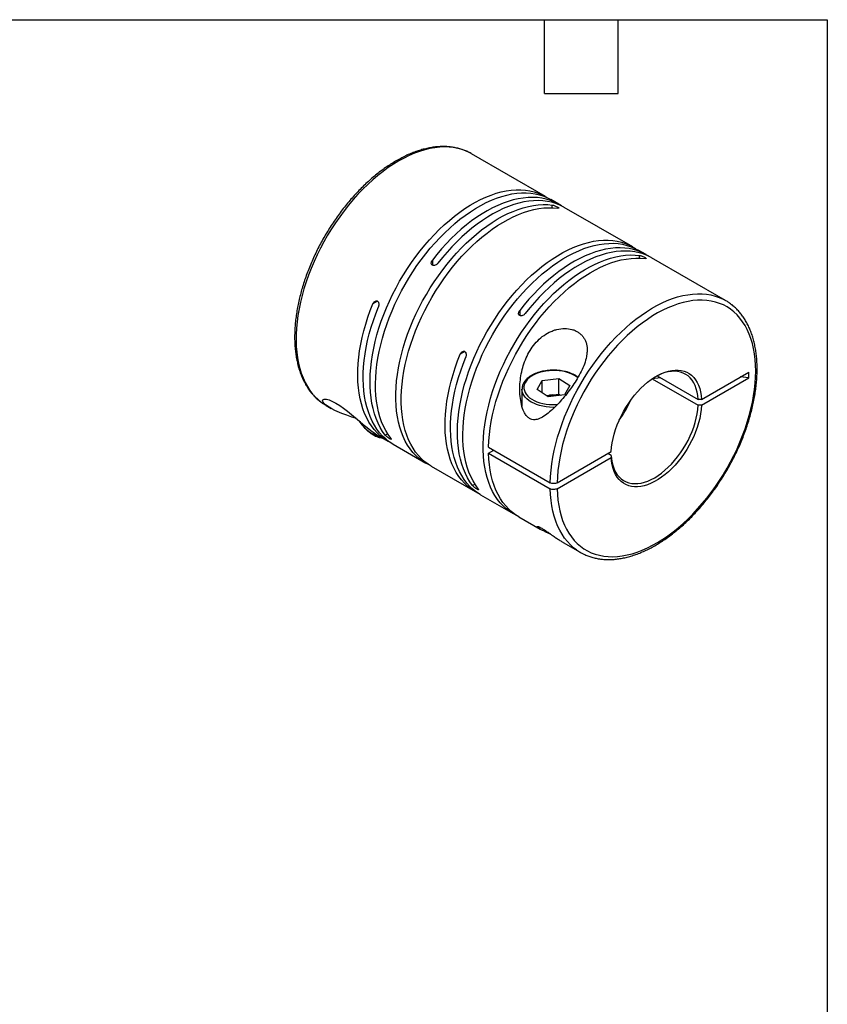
# Model space of a CAD drawing. Header units: millimetres. Extents: x 13 to 546, y 13 to 419.
# Tile 4 of 4: x 379 to 546, y 216 to 419. Entities that reach past the tile are written whole.
import ezdxf

# ---------------------------------------------------------------- set-up
doc = ezdxf.new("R2010")
doc.units = ezdxf.units.MM
doc.header["$LTSCALE"] = 2
doc.linetypes.add('SLD-Solid', pattern=[0])
doc.layers.add('TEXT', color=140, linetype='SLD-Solid', lineweight=25)

msp = doc.modelspace()

# ---------------------------------------------------------------- linework, layer by layer
for p, q in [((472.63, 391.43), (472.57, 391.46)), ((487.91, 382.61), (472.63, 391.43)), ((490.67, 381.02), (489.04, 381.96)), ((489.31, 380.29), (489.31, 380.85)), ((505.94, 372.2), (491.8, 380.37)), ((508.7, 370.61), (507.07, 371.55)), ((507.34, 369.88), (507.34, 370.44)), ((525.1, 361.14), (509.83, 369.96)), ((464.56, 369.5), (464.56, 368.43)), ((453.21, 361.02), (452.29, 360.48)), ((525.1, 361.14), (525.17, 361.1)), ((482.6, 359.09), (482.6, 358.03)), ((471.24, 350.61), (470.32, 350.07)), ((510.98, 345.61), (519.42, 340.74)), ((520.13, 340.74), (529.9, 346.38)), ((529.9, 345.16), (529.9, 346.38)), ((486.17, 342.77), (487.25, 344.67)), ((487.25, 344.67), (490.64, 345.08)), ((487.25, 342.08), (487.25, 344.67)), ((490.64, 345.08), (492.95, 343.59)), ((490.64, 341.82), (490.64, 345.08)), ((492.95, 343.59), (491.87, 341.69)), ((511.66, 345.22), (509.95, 344.99)), ((509.95, 344.99), (519.42, 339.52)), ((520.13, 339.52), (529.9, 345.16)), ((529.9, 345.16), (528.14, 345.37)), ((483.06, 342.86), (483.06, 339.36)), ((483.06, 342.83), (483.06, 342.86)), ((488.48, 341.28), (486.17, 342.77)), ((488.13, 341.51), (488.95, 341.61)), ((491.87, 341.69), (488.48, 341.28)), ((488.95, 341.61), (490.64, 341.82)), ((490.64, 341.82), (491, 341.59)), ((442.64, 339.47), (443.65, 338.88)), ((453.1, 333.44), (453.44, 333.24)), ((454.83, 333.38), (455.32, 333.65)), ((453.43, 333.23), (455.36, 332.12)), ((456.5, 331.47), (463.21, 327.59)), ((476.17, 330.88), (488.9, 323.53)), ((476.17, 329.65), (477.23, 330.26)), ((476.17, 329.65), (488.9, 322.3)), ((490.31, 323.53), (501.49, 329.98)), ((501.49, 329.17), (500.78, 329.58)), ((490.31, 322.3), (501.49, 328.76)), ((464.34, 326.93), (473.4, 321.71)), ((472.86, 322.97), (473.35, 323.25)), ((474.53, 321.06), (481.24, 317.18)), ((482.38, 316.52), (486.84, 313.95)), ((491.57, 311.22), (495.1, 309.18))]:
    msp.add_line(p, q)
at = {"flags": 128}
for points in [[(472.57, 391.46), (472.35, 391.59), (471.55, 391.97), (470.71, 392.28), (469.84, 392.53), (468.94, 392.7), (468.01, 392.8), (467.05, 392.83), (466.07, 392.79), (465.06, 392.68), (464.04, 392.5), (463, 392.24), (461.94, 391.92), (460.87, 391.53), (459.8, 391.07), (458.72, 390.54), (457.64, 389.94), (456.55, 389.29), (455.47, 388.57), (454.4, 387.79), (453.33, 386.95), (452.27, 386.05), (451.23, 385.11), (450.21, 384.11), (449.2, 383.06), (448.22, 381.96), (447.26, 380.83), (446.33, 379.65), (445.43, 378.44), (444.56, 377.19), (443.72, 375.91), (442.92, 374.6), (442.16, 373.27), (441.44, 371.92), (440.76, 370.55), (440.13, 369.17), (439.54, 367.78), (439, 366.39), (438.5, 364.99), (438.06, 363.59), (437.67, 362.2), (437.33, 360.81), (437.04, 359.44), (436.81, 358.08), (436.63, 356.75), (436.51, 355.43), (436.44, 354.14), (436.42, 352.88), (436.47, 351.66), (436.56, 350.47), (436.71, 349.31), (436.92, 348.21), (437.18, 347.14), (437.5, 346.13), (437.86, 345.16), (438.28, 344.25), (438.75, 343.39), (439.27, 342.59), (439.83, 341.85), (440.45, 341.17), (441.1, 340.55), (441.8, 340), (441.83, 339.98)], [(454.83, 333.38), (454.29, 334.14), (453.79, 334.97), (453.35, 335.86), (452.95, 336.8), (452.61, 337.79), (452.32, 338.83), (452.09, 339.92), (451.91, 341.05), (451.78, 342.22), (451.71, 343.43), (451.7, 344.67), (451.74, 345.94), (451.83, 347.25), (451.98, 348.57), (452.19, 349.92), (452.45, 351.29), (452.76, 352.67), (453.13, 354.06), (453.54, 355.45), (454.01, 356.85), (454.53, 358.25), (455.09, 359.65), (455.71, 361.03), (456.36, 362.41), (457.06, 363.77), (457.8, 365.11), (458.59, 366.43), (459.4, 367.72), (460.26, 368.99), (461.14, 370.22), (462.06, 371.42), (463.01, 372.58), (463.98, 373.69), (464.97, 374.77), (465.99, 375.79), (467.02, 376.77), (468.07, 377.69), (469.13, 378.56), (470.2, 379.37), (471.28, 380.12), (472.37, 380.81), (473.45, 381.43), (474.53, 381.99), (475.61, 382.49), (476.68, 382.91), (477.75, 383.27), (478.79, 383.56), (479.83, 383.78), (480.84, 383.93), (481.84, 384.01), (482.81, 384.01), (483.76, 383.94), (484.67, 383.81), (485.56, 383.6), (486.41, 383.32), (487.23, 382.97), (488.01, 382.55), (488.46, 382.27)], [(455.96, 332.72), (455.42, 333.49), (454.93, 334.32), (454.48, 335.2), (454.09, 336.14), (453.74, 337.13), (453.46, 338.18), (453.22, 339.26), (453.04, 340.39), (452.91, 341.56), (452.84, 342.77), (452.83, 344.02), (452.87, 345.29), (452.96, 346.59), (453.11, 347.92), (453.32, 349.27), (453.58, 350.63), (453.89, 352.01), (454.26, 353.4), (454.68, 354.8), (455.14, 356.2), (455.66, 357.6), (456.23, 358.99), (456.84, 360.38), (457.49, 361.76), (458.19, 363.12), (458.94, 364.46), (459.72, 365.78), (460.53, 367.07), (461.39, 368.34), (462.27, 369.57), (463.19, 370.77), (464.14, 371.92), (465.11, 373.04), (466.1, 374.11), (467.12, 375.14), (468.15, 376.11), (469.2, 377.04), (470.26, 377.9), (471.34, 378.71), (472.41, 379.46), (473.5, 380.15), (474.58, 380.78), (475.67, 381.34), (476.74, 381.83), (477.82, 382.26), (478.88, 382.62), (479.93, 382.91), (480.96, 383.13), (481.98, 383.28), (482.97, 383.35), (483.94, 383.36), (484.89, 383.29), (485.81, 383.15), (486.69, 382.94), (487.55, 382.66), (488.36, 382.31), (489.04, 381.96)], [(491.22, 380.67), (490.56, 381.08), (489.77, 381.48), (488.94, 381.81), (488.08, 382.07), (487.18, 382.26), (486.26, 382.38), (485.31, 382.42), (484.33, 382.4), (483.33, 382.3), (482.31, 382.14), (481.27, 381.9), (480.21, 381.59), (479.15, 381.21), (478.08, 380.77), (477, 380.25), (475.91, 379.67), (474.83, 379.03), (473.75, 378.33), (472.67, 377.56), (471.6, 376.73), (470.54, 375.85), (469.5, 374.91), (468.47, 373.92), (467.46, 372.89), (466.47, 371.8), (465.5, 370.67), (464.56, 369.5)], [(463.79, 327.28), (463.32, 327.53), (462.56, 328), (461.85, 328.53), (461.18, 329.13), (460.56, 329.79), (459.98, 330.52), (459.45, 331.3), (458.97, 332.15), (458.54, 333.05), (458.16, 334), (457.83, 335.01), (457.56, 336.06), (457.34, 337.16), (457.17, 338.3), (457.06, 339.48), (457.01, 340.7), (457.01, 341.95), (457.06, 343.24), (457.17, 344.54), (457.34, 345.88), (457.56, 347.23), (457.83, 348.6), (458.16, 349.98), (458.54, 351.38), (458.97, 352.77), (459.45, 354.17), (459.98, 355.57), (460.56, 356.96), (461.18, 358.35), (461.85, 359.72), (462.56, 361.08), (463.32, 362.41), (464.11, 363.73), (464.94, 365.01), (465.8, 366.27), (466.69, 367.49), (467.62, 368.68), (468.57, 369.83), (469.55, 370.93), (470.55, 371.99), (471.57, 373), (472.61, 373.96), (473.66, 374.87), (474.73, 375.72), (475.8, 376.52), (476.88, 377.25), (477.97, 377.92), (479.05, 378.53), (480.13, 379.07), (481.21, 379.55), (482.28, 379.96), (483.34, 380.3), (484.38, 380.57), (485.41, 380.77), (486.42, 380.9), (487.41, 380.95), (488.38, 380.94), (489.31, 380.85)], [(464.34, 326.93), (463.7, 327.34), (462.98, 327.88), (462.32, 328.48), (461.69, 329.14), (461.11, 329.87), (460.58, 330.65), (460.1, 331.49), (459.67, 332.39), (459.29, 333.35), (458.96, 334.35), (458.69, 335.41), (458.47, 336.51), (458.3, 337.65), (458.19, 338.83), (458.14, 340.05), (458.14, 341.3), (458.19, 342.58), (458.3, 343.89), (458.47, 345.22), (458.69, 346.58), (458.96, 347.95), (459.29, 349.33), (459.67, 350.72), (460.1, 352.12), (460.58, 353.52), (461.11, 354.92), (461.69, 356.31), (462.32, 357.7), (462.98, 359.07), (463.7, 360.42), (464.45, 361.76), (465.24, 363.07), (466.07, 364.36), (466.93, 365.61), (467.83, 366.84), (468.75, 368.03), (469.7, 369.17), (470.68, 370.28), (471.68, 371.34), (472.7, 372.35), (473.74, 373.31), (474.8, 374.22), (475.86, 375.07), (476.93, 375.86), (478.01, 376.6), (479.1, 377.27), (480.18, 377.88), (481.26, 378.42), (482.34, 378.9), (483.41, 379.31), (484.47, 379.64), (485.51, 379.91), (486.54, 380.11), (487.55, 380.24), (488.54, 380.3), (489.51, 380.28), (490.44, 380.2)], [(491.8, 380.37), (491.69, 380.43), (490.9, 380.83), (490.07, 381.16), (489.21, 381.42), (488.32, 381.61), (487.39, 381.72), (486.44, 381.77), (485.46, 381.75), (484.46, 381.65), (483.44, 381.48), (482.4, 381.25), (481.35, 380.94), (480.28, 380.56), (479.21, 380.11), (478.13, 379.6), (477.04, 379.02), (475.96, 378.38), (474.88, 377.67), (473.8, 376.91), (472.73, 376.08), (471.67, 375.2), (470.63, 374.26), (469.6, 373.27), (468.59, 372.23), (467.6, 371.15), (466.63, 370.02), (465.7, 368.85)], [(472.86, 322.97), (472.32, 323.74), (471.82, 324.56), (471.38, 325.45), (470.99, 326.39), (470.64, 327.38), (470.36, 328.42), (470.12, 329.51), (469.94, 330.64), (469.81, 331.81), (469.74, 333.02), (469.73, 334.26), (469.77, 335.53), (469.86, 336.84), (470.01, 338.16), (470.22, 339.51), (470.48, 340.88), (470.79, 342.26), (471.16, 343.65), (471.58, 345.04), (472.04, 346.44), (472.56, 347.84), (473.13, 349.24), (473.74, 350.62), (474.39, 352), (475.09, 353.36), (475.84, 354.7), (476.62, 356.02), (477.43, 357.31), (478.29, 358.58), (479.17, 359.81), (480.09, 361.01), (481.04, 362.17), (482.01, 363.29), (483, 364.36), (484.02, 365.38), (485.05, 366.36), (486.1, 367.28), (487.16, 368.15), (488.24, 368.96), (489.31, 369.71), (490.4, 370.4), (491.48, 371.02), (492.57, 371.58), (493.64, 372.08), (494.72, 372.51), (495.78, 372.86), (496.83, 373.15), (497.86, 373.37), (498.88, 373.52), (499.87, 373.6), (500.84, 373.6), (501.79, 373.53), (502.71, 373.4), (503.59, 373.19), (504.45, 372.91), (505.26, 372.56), (506.04, 372.14), (506.49, 371.86)], [(473.99, 322.31), (473.45, 323.08), (472.96, 323.91), (472.51, 324.8), (472.12, 325.73), (471.78, 326.73), (471.49, 327.77), (471.25, 328.85), (471.07, 329.98), (470.95, 331.15), (470.87, 332.36), (470.86, 333.61), (470.9, 334.88), (471, 336.18), (471.15, 337.51), (471.35, 338.86), (471.61, 340.22), (471.92, 341.6), (472.29, 342.99), (472.71, 344.39), (473.17, 345.79), (473.69, 347.19), (474.26, 348.58), (474.87, 349.97), (475.53, 351.35), (476.23, 352.71), (476.97, 354.05), (477.75, 355.37), (478.57, 356.66), (479.42, 357.93), (480.31, 359.16), (481.22, 360.36), (482.17, 361.52), (483.14, 362.63), (484.14, 363.7), (485.15, 364.73), (486.19, 365.7), (487.23, 366.63), (488.3, 367.49), (489.37, 368.3), (490.45, 369.05), (491.53, 369.74), (492.61, 370.37), (493.7, 370.93), (494.78, 371.43), (495.85, 371.85), (496.91, 372.21), (497.96, 372.5), (498.99, 372.72), (500.01, 372.87), (501, 372.94), (501.97, 372.95), (502.92, 372.88), (503.84, 372.74), (504.72, 372.53), (505.58, 372.25), (506.39, 371.91), (507.07, 371.55)], [(509.25, 370.27), (508.59, 370.67), (507.8, 371.07), (506.97, 371.4), (506.11, 371.66), (505.21, 371.85), (504.29, 371.97), (503.34, 372.01), (502.36, 371.99), (501.36, 371.89), (500.34, 371.73), (499.3, 371.49), (498.25, 371.18), (497.18, 370.8), (496.11, 370.36), (495.03, 369.84), (493.94, 369.27), (492.86, 368.62), (491.78, 367.92), (490.7, 367.15), (489.63, 366.32), (488.57, 365.44), (487.53, 364.5), (486.5, 363.52), (485.49, 362.48), (484.5, 361.39), (483.53, 360.26), (482.6, 359.09)], [(481.82, 316.87), (481.35, 317.12), (480.6, 317.59), (479.88, 318.12), (479.22, 318.72), (478.59, 319.38), (478.01, 320.11), (477.48, 320.89), (477, 321.74), (476.57, 322.64), (476.19, 323.59), (475.86, 324.6), (475.59, 325.65), (475.37, 326.75), (475.2, 327.89), (475.09, 329.07), (475.04, 330.29), (475.04, 331.54), (475.09, 332.83), (475.2, 334.14), (475.37, 335.47), (475.59, 336.82), (475.86, 338.19), (476.19, 339.57), (476.57, 340.97), (477, 342.36), (477.48, 343.76), (478.01, 345.16), (478.59, 346.56), (479.22, 347.94), (479.88, 349.31), (480.6, 350.67), (481.35, 352), (482.14, 353.32), (482.97, 354.6), (483.83, 355.86), (484.73, 357.08), (485.65, 358.27), (486.6, 359.42), (487.58, 360.52), (488.58, 361.58), (489.6, 362.59), (490.64, 363.55), (491.7, 364.46), (492.76, 365.31), (493.83, 366.11), (494.91, 366.84), (496, 367.51), (497.08, 368.12), (498.16, 368.66), (499.24, 369.14), (500.31, 369.55), (501.37, 369.89), (502.41, 370.16), (503.44, 370.36), (504.45, 370.49), (505.44, 370.54), (506.41, 370.53), (507.34, 370.44)], [(476.17, 330.88), (476.22, 332.16), (476.33, 333.47), (476.5, 334.8), (476.72, 336.16), (476.99, 337.53), (477.32, 338.91), (477.7, 340.3), (478.13, 341.7), (478.61, 343.1), (479.14, 344.5), (479.72, 345.89), (480.34, 347.28), (481.01, 348.65), (481.72, 350), (482.47, 351.34), (483.27, 352.65), (484.09, 353.94), (484.96, 355.2), (485.85, 356.42), (486.78, 357.61), (487.73, 358.76), (488.71, 359.86), (489.71, 360.92), (490.73, 361.93), (491.77, 362.9), (492.82, 363.8), (493.89, 364.66), (494.96, 365.45), (496.04, 366.18), (497.13, 366.86), (498.21, 367.47), (499.29, 368.01), (500.37, 368.49), (501.44, 368.9), (502.5, 369.24), (503.54, 369.51), (504.57, 369.7), (505.58, 369.83), (506.57, 369.89), (507.54, 369.88), (508.48, 369.79)], [(509.83, 369.96), (509.72, 370.02), (508.93, 370.42), (508.1, 370.75), (507.24, 371.01), (506.35, 371.2), (505.42, 371.31), (504.47, 371.36), (503.49, 371.34), (502.49, 371.24), (501.47, 371.07), (500.43, 370.84), (499.38, 370.53), (498.31, 370.15), (497.24, 369.7), (496.16, 369.19), (495.07, 368.61), (493.99, 367.97), (492.91, 367.26), (491.83, 366.5), (490.76, 365.67), (489.7, 364.79), (488.66, 363.85), (487.63, 362.86), (486.62, 361.82), (485.63, 360.74), (484.67, 359.61), (483.73, 358.44)], [(488.9, 323.53), (488.95, 324.81), (489.06, 326.12), (489.23, 327.45), (489.44, 328.8), (489.72, 330.17), (490.04, 331.55), (490.42, 332.94), (490.85, 334.34), (491.33, 335.74), (491.86, 337.14), (492.44, 338.53), (493.06, 339.91), (493.73, 341.29), (494.44, 342.64), (495.19, 343.98), (495.98, 345.29), (496.81, 346.57), (497.67, 347.83), (498.57, 349.05), (499.49, 350.24), (500.44, 351.39), (501.42, 352.49), (502.42, 353.55), (503.44, 354.57), (504.47, 355.53), (505.53, 356.44), (506.59, 357.29), (507.66, 358.08), (508.74, 358.82), (509.83, 359.49), (510.91, 360.1), (511.99, 360.65), (513.07, 361.13), (514.14, 361.54), (515.19, 361.88), (516.24, 362.15), (517.27, 362.35), (518.28, 362.48), (519.27, 362.54), (520.23, 362.53), (521.17, 362.45), (522.08, 362.29), (522.96, 362.07), (523.8, 361.77), (524.61, 361.4), (525.1, 361.14)], [(455.94, 331.81), (455.26, 332.18), (454.52, 332.66), (453.82, 333.21), (453.16, 333.83), (452.55, 334.51), (451.99, 335.25), (451.47, 336.06), (451, 336.92), (450.58, 337.83), (450.22, 338.8), (449.9, 339.82), (449.64, 340.88), (449.44, 341.99), (449.29, 343.15), (449.19, 344.34), (449.15, 345.57), (449.17, 346.83), (449.24, 348.12), (449.36, 349.44), (449.54, 350.77), (449.78, 352.13), (450.07, 353.51), (450.41, 354.89), (450.8, 356.29), (451.25, 357.69), (451.74, 359.09), (452.29, 360.48)], [(456.5, 331.47), (456.39, 331.53), (455.65, 332.01), (454.95, 332.57), (454.29, 333.18), (453.68, 333.86), (453.11, 334.61), (452.6, 335.41), (452.13, 336.27), (451.71, 337.18), (451.35, 338.15), (451.03, 339.17), (450.77, 340.23), (450.57, 341.34), (450.42, 342.5), (450.32, 343.69), (450.28, 344.92), (450.3, 346.18), (450.37, 347.47), (450.49, 348.78), (450.67, 350.12), (450.91, 351.48), (451.2, 352.86), (451.54, 354.24), (451.93, 355.64), (452.38, 357.03), (452.87, 358.43), (453.42, 359.83)], [(490.31, 322.3), (490.37, 321.11), (490.48, 319.95), (490.64, 318.83), (490.86, 317.75), (491.13, 316.72), (491.46, 315.74), (491.84, 314.81), (492.27, 313.93), (492.75, 313.11), (493.28, 312.35), (493.85, 311.65), (494.47, 311.01), (495.14, 310.43), (495.85, 309.92), (496.59, 309.48), (497.38, 309.1), (498.2, 308.8), (499.06, 308.56), (499.95, 308.4), (500.86, 308.3), (501.81, 308.28), (502.78, 308.33), (503.77, 308.45), (504.78, 308.64), (505.8, 308.9), (506.84, 309.23), (507.89, 309.63), (508.95, 310.09), (510.01, 310.63), (511.07, 311.23), (512.14, 311.89), (513.2, 312.61), (514.25, 313.39), (515.3, 314.24), (516.33, 315.13), (517.35, 316.08), (518.35, 317.08), (519.33, 318.13), (520.28, 319.22), (521.22, 320.35), (522.12, 321.53), (522.99, 322.73), (523.83, 323.97), (524.64, 325.24), (525.4, 326.54), (526.13, 327.86), (526.82, 329.19), (527.46, 330.54), (528.06, 331.91), (528.61, 333.28), (529.12, 334.65), (529.57, 336.02), (529.98, 337.4), (530.33, 338.76), (530.63, 340.11), (530.87, 341.45), (531.07, 342.77), (531.21, 344.07), (531.29, 345.34), (531.32, 346.59), (531.29, 347.8), (531.21, 348.98), (531.07, 350.12), (530.87, 351.22), (530.63, 352.27), (530.33, 353.28), (529.98, 354.23), (529.57, 355.14), (529.12, 355.99), (528.61, 356.78), (528.06, 357.51), (527.46, 358.18), (526.82, 358.79), (526.13, 359.33), (525.4, 359.81), (524.64, 360.22), (523.83, 360.56), (522.99, 360.83), (522.12, 361.03), (521.22, 361.16), (520.28, 361.22), (519.33, 361.21), (518.35, 361.12), (517.35, 360.97), (516.33, 360.74), (515.3, 360.45), (514.25, 360.08), (513.2, 359.65), (512.14, 359.15), (511.07, 358.58), (510.01, 357.95), (508.95, 357.26), (507.89, 356.5), (506.84, 355.69), (505.8, 354.82), (504.78, 353.9), (503.77, 352.92), (502.78, 351.9), (501.81, 350.83), (500.86, 349.72), (499.95, 348.56), (499.06, 347.37), (498.2, 346.15), (497.38, 344.89), (496.59, 343.61), (495.85, 342.3), (495.14, 340.98), (494.47, 339.63), (493.85, 338.27), (493.28, 336.91), (492.75, 335.54), (492.27, 334.16), (491.84, 332.79), (491.46, 331.42), (491.13, 330.06), (490.86, 328.71), (490.64, 327.39), (490.48, 326.08), (490.37, 324.79), (490.31, 323.53)], [(473.97, 321.4), (473.29, 321.77), (472.55, 322.26), (471.85, 322.81), (471.19, 323.43), (470.58, 324.11), (470.01, 324.85), (469.5, 325.65), (469.03, 326.51), (468.61, 327.43), (468.25, 328.39), (467.93, 329.41), (467.67, 330.48), (467.47, 331.59), (467.32, 332.74), (467.22, 333.93), (467.18, 335.16), (467.2, 336.42), (467.27, 337.71), (467.39, 339.03), (467.57, 340.37), (467.81, 341.73), (468.1, 343.1), (468.44, 344.49), (468.83, 345.88), (469.28, 347.28), (469.77, 348.68), (470.32, 350.07)], [(474.53, 321.06), (474.42, 321.12), (473.68, 321.6), (472.98, 322.16), (472.32, 322.77), (471.71, 323.45), (471.15, 324.2), (470.63, 325), (470.16, 325.86), (469.74, 326.77), (469.38, 327.74), (469.07, 328.76), (468.81, 329.82), (468.6, 330.94), (468.45, 332.09), (468.35, 333.28), (468.31, 334.51), (468.33, 335.77), (468.4, 337.06), (468.53, 338.38), (468.71, 339.71), (468.94, 341.07), (469.23, 342.45), (469.57, 343.83), (469.97, 345.23), (470.41, 346.62), (470.91, 348.02), (471.45, 349.42)], [(494.59, 345.18), (494.26, 345.43), (493.78, 345.72), (493.25, 345.99), (492.68, 346.21), (492.06, 346.4), (491.41, 346.54), (490.73, 346.64), (490.04, 346.69), (489.35, 346.7), (488.65, 346.66), (487.97, 346.58), (487.31, 346.45), (486.68, 346.29), (486.08, 346.08), (485.54, 345.83), (485.04, 345.55), (484.6, 345.23), (484.23, 344.89), (483.93, 344.53), (483.7, 344.15), (483.54, 343.76), (483.47, 343.36), (483.47, 342.96), (483.56, 342.56), (483.72, 342.17), (483.96, 341.79), (484.27, 341.43), (484.65, 341.09), (485.09, 340.78), (485.6, 340.51), (486.15, 340.26), (486.75, 340.06), (487.39, 339.89), (488.05, 339.77), (488.73, 339.69), (489.43, 339.66), (490.12, 339.68), (490.4, 339.69)], [(501.49, 329.98), (501.56, 330.86), (501.69, 331.75), (501.86, 332.67), (502.1, 333.59), (502.38, 334.53), (502.72, 335.46), (503.11, 336.39), (503.54, 337.31), (504.02, 338.22), (504.53, 339.1), (505.09, 339.96), (505.68, 340.79), (506.3, 341.58), (506.94, 342.33), (507.61, 343.03), (508.3, 343.69), (509.01, 344.29), (509.73, 344.83), (510.45, 345.31), (511.17, 345.73), (511.89, 346.08), (512.61, 346.37), (513.31, 346.58), (514, 346.72), (514.68, 346.79), (515.32, 346.79), (515.94, 346.72), (516.53, 346.57), (517.09, 346.35), (517.6, 346.06), (518.08, 345.71), (518.51, 345.29), (518.9, 344.8), (519.23, 344.25), (519.52, 343.65), (519.75, 342.99), (519.93, 342.29), (520.06, 341.54), (520.13, 340.74)], [(519.42, 340.74), (519.35, 341.52), (519.22, 342.26), (519.04, 342.95), (518.8, 343.59), (518.52, 344.18), (518.17, 344.71), (517.79, 345.18), (517.35, 345.58), (516.87, 345.91), (516.35, 346.18), (515.79, 346.38), (515.2, 346.5), (514.58, 346.55), (513.94, 346.52), (513.27, 346.43), (512.58, 346.26), (511.88, 346.02), (511.17, 345.7), (510.63, 345.42)], [(489.84, 339.11), (489.47, 339.1), (488.76, 339.13), (488.05, 339.21), (487.37, 339.32), (486.71, 339.48), (486.08, 339.69), (485.5, 339.93), (484.96, 340.2), (484.49, 340.51), (484.07, 340.85), (483.72, 341.21), (483.44, 341.59), (483.24, 341.98), (483.11, 342.39), (483.06, 342.8), (483.06, 342.83)], [(441.83, 339.98), (442.55, 339.52), (442.64, 339.47)], [(448.9, 336.79), (447.96, 337.08), (446.88, 337.45), (445.86, 337.83), (444.46, 338.45), (443.83, 338.78), (443.27, 339.11), (442.53, 339.64), (442.25, 339.9), (442.05, 340.14), (441.9, 340.45), (441.95, 340.68), (442.21, 340.8), (442.69, 340.77), (443.24, 340.62), (443.94, 340.32), (444.65, 339.95), (445.44, 339.46), (446.23, 338.92), (447.06, 338.3), (447.88, 337.65), (448.7, 336.96), (449.52, 336.27), (450.31, 335.59), (451.13, 334.91), (451.89, 334.29), (452.52, 333.83), (453.1, 333.44), (453.1, 333.44)], [(520.13, 339.52), (520.06, 338.64), (519.93, 337.75), (519.75, 336.83), (519.52, 335.91), (519.23, 334.97), (518.9, 334.04), (518.51, 333.11), (518.08, 332.19), (517.6, 331.28), (517.09, 330.4), (516.53, 329.54), (515.94, 328.71), (515.32, 327.92), (514.68, 327.17), (514, 326.47), (513.31, 325.81), (512.61, 325.21), (511.89, 324.67), (511.17, 324.19), (510.45, 323.77), (509.73, 323.42), (509.01, 323.14), (508.3, 322.92), (507.61, 322.78), (506.94, 322.71), (506.3, 322.71), (505.68, 322.79), (505.09, 322.93), (504.53, 323.15), (504.02, 323.44), (503.54, 323.79), (503.11, 324.22), (502.72, 324.7), (502.38, 325.25), (502.1, 325.85), (501.86, 326.51), (501.69, 327.21), (501.56, 327.97), (501.49, 328.76)], [(501.49, 329.17), (501.56, 328.39), (501.69, 327.65), (501.87, 326.96), (502.11, 326.31), (502.4, 325.73), (502.74, 325.2), (503.13, 324.73), (503.56, 324.33), (504.04, 323.99), (504.56, 323.73), (505.12, 323.53), (505.71, 323.41), (506.33, 323.36), (506.98, 323.39), (507.65, 323.48), (508.33, 323.65), (509.03, 323.89), (509.74, 324.21), (510.46, 324.58), (511.17, 325.03), (511.88, 325.54), (512.58, 326.1), (513.27, 326.73), (513.94, 327.4), (514.58, 328.13), (515.2, 328.89), (515.79, 329.7), (516.35, 330.53), (516.87, 331.4), (517.35, 332.29), (517.79, 333.19), (518.17, 334.11), (518.52, 335.03), (518.8, 335.95), (519.04, 336.87), (519.22, 337.77), (519.35, 338.66), (519.42, 339.52)], [(520.13, 340.74), (519.73, 340.74), (519.42, 340.74)], [(520.13, 339.52), (519.73, 339.52), (519.42, 339.52)], [(482.38, 316.52), (481.72, 316.94), (481.01, 317.47), (480.34, 318.07), (479.72, 318.74), (479.14, 319.46), (478.61, 320.25), (478.13, 321.09), (477.7, 321.99), (477.32, 322.95), (476.99, 323.95), (476.72, 325.01), (476.5, 326.11), (476.33, 327.25), (476.22, 328.43), (476.17, 329.65)], [(501.49, 329.17), (501.49, 328.94), (501.49, 328.76)], [(494.32, 309.68), (493.73, 310.13), (493.06, 310.73), (492.44, 311.39), (491.86, 312.12), (491.33, 312.91), (490.85, 313.75), (490.42, 314.65), (490.04, 315.61), (489.72, 316.61), (489.44, 317.66), (489.23, 318.76), (489.06, 319.9), (488.95, 321.09), (488.9, 322.3)]]:
    msp.add_lwpolyline(points, dxfattribs=at)
for centre, radius, start, end in [((489.48, 337.09), 4.55, 96.7027, 106.2359), ((489.56, 336.58), 5.07, 78.0893, 96.9635), ((485.55, 349.33), 21.8, 323.7016, 336.3038), ((455.39, 339.58), 6.72, 210.4765, 255.5332), ((500.11, 317.86), 10.02, 234.6989, 245.468)]:
    msp.add_arc(centre, radius, start, end)
for points, knots in [([(472.57, 391.46), (472.39, 391.56), (471.97, 391.8), (471.26, 392.11), (470.44, 392.4), (469.58, 392.63), (468.7, 392.8), (467.79, 392.9), (466.86, 392.93), (465.91, 392.9), (464.93, 392.81), (463.94, 392.65), (462.93, 392.42), (461.91, 392.14), (460.88, 391.78), (459.84, 391.37), (458.8, 390.89), (457.76, 390.35), (456.72, 389.76), (455.68, 389.1), (454.64, 388.39), (453.61, 387.63), (452.6, 386.82), (451.59, 385.95), (450.6, 385.04), (449.63, 384.08), (448.68, 383.08), (447.74, 382.04), (446.83, 380.96), (445.95, 379.84), (445.09, 378.69), (444.26, 377.51), (443.47, 376.3), (442.7, 375.07), (441.97, 373.81), (441.28, 372.54), (440.62, 371.25), (440.01, 369.94), (439.43, 368.63), (438.9, 367.3), (438.41, 365.98), (437.97, 364.65), (437.57, 363.32), (437.22, 362), (436.91, 360.68), (436.66, 359.38), (436.45, 358.09), (436.29, 356.81), (436.19, 355.56), (436.13, 354.32), (436.12, 353.11), (436.17, 351.93), (436.27, 350.79), (436.42, 349.67), (436.62, 348.59), (436.87, 347.55), (437.17, 346.55), (437.53, 345.6), (437.93, 344.69), (438.38, 343.84), (438.87, 343.03), (439.41, 342.28), (440, 341.59), (440.62, 340.95), (441.22, 340.43), (441.62, 340.14), (441.78, 340.02)], [0, 0, 0, 0, 0.010452, 0.025805, 0.041167, 0.056557, 0.071991, 0.08748, 0.10303, 0.118644, 0.134319, 0.15005, 0.165827, 0.181644, 0.197489, 0.213356, 0.229238, 0.245127, 0.261021, 0.276913, 0.292802, 0.308687, 0.324566, 0.340439, 0.356306, 0.372167, 0.388022, 0.403872, 0.419718, 0.435559, 0.451397, 0.467232, 0.483065, 0.498897, 0.514728, 0.530559, 0.546391, 0.562225, 0.578061, 0.593899, 0.609742, 0.625588, 0.64144, 0.657297, 0.673161, 0.689032, 0.70491, 0.720795, 0.736688, 0.752588, 0.768494, 0.784406, 0.80032, 0.816233, 0.83214, 0.848035, 0.863911, 0.87976, 0.895572, 0.911337, 0.927048, 0.942695, 0.958277, 0.973793, 0.989248, 1, 1, 1, 1]), ([(489.31, 380.85), (489.38, 380.84), (489.46, 380.83), (489.64, 380.78), (489.74, 380.75), (489.95, 380.67), (490.05, 380.63), (490.26, 380.53), (490.36, 380.48), (490.53, 380.39), (490.59, 380.35), (490.67, 380.28), (490.68, 380.25), (490.67, 380.21), (490.65, 380.2), (490.57, 380.19), (490.51, 380.19), (490.44, 380.2)], [0, 0, 0, 0, 0.125, 0.125, 0.25, 0.25, 0.375, 0.375, 0.5, 0.5, 0.625, 0.625, 0.75, 0.75, 0.875, 0.875, 1, 1, 1, 1]), ([(507.34, 370.44), (507.41, 370.43), (507.49, 370.42), (507.67, 370.37), (507.77, 370.34), (507.98, 370.26), (508.09, 370.22), (508.29, 370.12), (508.39, 370.08), (508.56, 369.98), (508.62, 369.94), (508.7, 369.87), (508.71, 369.84), (508.71, 369.8), (508.68, 369.79), (508.6, 369.78), (508.55, 369.78), (508.48, 369.79)], [0, 0, 0, 0, 0.125, 0.125, 0.25, 0.25, 0.375, 0.375, 0.5, 0.5, 0.625, 0.625, 0.75, 0.75, 0.875, 0.875, 1, 1, 1, 1]), ([(465.7, 368.85), (465.63, 368.76), (465.55, 368.68), (465.37, 368.54), (465.27, 368.48), (465.06, 368.4), (464.96, 368.37), (464.75, 368.37), (464.65, 368.39), (464.48, 368.48), (464.42, 368.55), (464.34, 368.72), (464.33, 368.82), (464.34, 369.02), (464.36, 369.12), (464.44, 369.32), (464.5, 369.41), (464.56, 369.5)], [0, 0, 0, 0, 0.125, 0.125, 0.25, 0.25, 0.375, 0.375, 0.5, 0.5, 0.625, 0.625, 0.75, 0.75, 0.875, 0.875, 1, 1, 1, 1]), ([(452.29, 360.48), (452.33, 360.59), (452.38, 360.68), (452.52, 360.85), (452.59, 360.92), (452.76, 361.03), (452.85, 361.07), (453.04, 361.08), (453.13, 361.07), (453.29, 360.97), (453.36, 360.9), (453.46, 360.72), (453.49, 360.61), (453.52, 360.39), (453.52, 360.27), (453.49, 360.05), (453.46, 359.94), (453.42, 359.83)], [0, 0, 0, 0, 0.125, 0.125, 0.25, 0.25, 0.375, 0.375, 0.5, 0.5, 0.625, 0.625, 0.75, 0.75, 0.875, 0.875, 1, 1, 1, 1]), ([(496.01, 308.72), (496.17, 308.65), (496.58, 308.45), (497.3, 308.21), (498.15, 307.98), (499.03, 307.81), (499.94, 307.71), (500.87, 307.67), (501.82, 307.7), (502.8, 307.8), (503.79, 307.96), (504.8, 308.18), (505.82, 308.47), (506.85, 308.82), (507.89, 309.24), (508.93, 309.71), (509.97, 310.25), (511.01, 310.84), (512.05, 311.5), (513.09, 312.21), (514.12, 312.97), (515.13, 313.78), (516.14, 314.65), (517.13, 315.56), (518.1, 316.52), (519.05, 317.52), (519.99, 318.56), (520.9, 319.64), (521.78, 320.76), (522.64, 321.91), (523.47, 323.09), (524.27, 324.29), (525.03, 325.53), (525.76, 326.78), (526.45, 328.06), (527.11, 329.35), (527.73, 330.65), (528.3, 331.97), (528.83, 333.29), (529.32, 334.62), (529.77, 335.95), (530.17, 337.28), (530.52, 338.6), (530.82, 339.91), (531.08, 341.22), (531.29, 342.51), (531.44, 343.79), (531.55, 345.04), (531.61, 346.27), (531.61, 347.48), (531.57, 348.66), (531.47, 349.81), (531.32, 350.93), (531.12, 352.01), (530.87, 353.05), (530.57, 354.05), (530.21, 355), (529.81, 355.91), (529.36, 356.76), (528.87, 357.57), (528.33, 358.32), (527.74, 359.01), (527.12, 359.65), (526.45, 360.23), (525.81, 360.71), (525.37, 360.97), (525.18, 361.09)], [0, 0, 0, 0, 0.0089608, 0.0243279, 0.0397227, 0.055161, 0.0706543, 0.0862094, 0.1018281, 0.1175079, 0.133243, 0.1490255, 0.1648466, 0.1806974, 0.1965695, 0.2124559, 0.2283507, 0.2442491, 0.2601468, 0.2760414, 0.2919313, 0.3078157, 0.323694, 0.3395661, 0.3554323, 0.3712927, 0.3871478, 0.4029983, 0.4188447, 0.4346877, 0.450528, 0.4663662, 0.4822032, 0.4980396, 0.5138762, 0.5297135, 0.5455522, 0.5613931, 0.5772369, 0.5930843, 0.6089361, 0.6247929, 0.6406555, 0.6565244, 0.6724002, 0.6882833, 0.7041738, 0.7200718, 0.735977, 0.7518886, 0.7678051, 0.7837245, 0.7996426, 0.8155548, 0.8314553, 0.8473368, 0.8631909, 0.8790083, 0.8947794, 0.9104952, 0.9261486, 0.9417358, 0.9572572, 0.9727183, 0.9881295, 1, 1, 1, 1]), ([(483.73, 358.44), (483.66, 358.35), (483.58, 358.27), (483.4, 358.13), (483.3, 358.07), (483.09, 357.99), (482.99, 357.96), (482.78, 357.96), (482.68, 357.98), (482.52, 358.07), (482.45, 358.14), (482.37, 358.31), (482.36, 358.41), (482.37, 358.61), (482.39, 358.71), (482.47, 358.91), (482.53, 359), (482.6, 359.09)], [0, 0, 0, 0, 0.125, 0.125, 0.25, 0.25, 0.375, 0.375, 0.5, 0.5, 0.625, 0.625, 0.75, 0.75, 0.875, 0.875, 1, 1, 1, 1]), ([(494.48, 345.01), (494.77, 345.5), (495.04, 346), (495.54, 347.01), (495.76, 347.52), (496.13, 348.56), (496.28, 349.08), (496.42, 349.84), (496.46, 350.09), (496.51, 350.6), (496.52, 350.85), (496.5, 351.57), (496.43, 352.04), (496.22, 352.69), (496.13, 352.9), (495.93, 353.3), (495.81, 353.49), (495.55, 353.85), (495.4, 354.01), (495.06, 354.32), (494.88, 354.47), (494.5, 354.72), (494.29, 354.83), (493.86, 355.03), (493.63, 355.11), (492.91, 355.31), (492.41, 355.38), (491.35, 355.38), (490.81, 355.31), (490.01, 355.11), (489.74, 355.03), (489.22, 354.83), (488.96, 354.72), (488.2, 354.35), (487.72, 354.04), (486.81, 353.34), (486.4, 352.96), (485.62, 352.1), (485.27, 351.65), (484.64, 350.69), (484.35, 350.19), (483.86, 349.16), (483.65, 348.64), (483.28, 347.56), (483.13, 347.02), (482.88, 345.9), (482.79, 345.33), (482.66, 344.21), (482.62, 343.64), (482.61, 342.51), (482.63, 341.94), (482.74, 340.8), (482.83, 340.24), (483.09, 339.14), (483.27, 338.61), (483.63, 337.88), (483.77, 337.65), (484.09, 337.23), (484.27, 337.05), (484.56, 336.84), (484.66, 336.77), (484.86, 336.67), (484.97, 336.63), (485.3, 336.54), (485.52, 336.53), (485.95, 336.56), (486.17, 336.6), (486.59, 336.74), (486.8, 336.83), (487.41, 337.14), (487.81, 337.4), (488.58, 337.98), (488.96, 338.31), (489.71, 338.99), (490.08, 339.35), (490.8, 340.11), (491.16, 340.51), (491.87, 341.34), (492.22, 341.77), (493.24, 343.1), (493.89, 344.02), (494.48, 345.01)], [0, 0, 0, 0, 0.03125, 0.03125, 0.0625, 0.0625, 0.09375, 0.09375, 0.109375, 0.109375, 0.125, 0.125, 0.15625, 0.15625, 0.171875, 0.171875, 0.1875, 0.1875, 0.203125, 0.203125, 0.21875, 0.21875, 0.234375, 0.234375, 0.25, 0.25, 0.28125, 0.28125, 0.3125, 0.3125, 0.328125, 0.328125, 0.34375, 0.34375, 0.375, 0.375, 0.40625, 0.40625, 0.4375, 0.4375, 0.46875, 0.46875, 0.5, 0.5, 0.53125, 0.53125, 0.5625, 0.5625, 0.59375, 0.59375, 0.625, 0.625, 0.65625, 0.65625, 0.6875, 0.6875, 0.703125, 0.703125, 0.71875, 0.71875, 0.726563, 0.726563, 0.734375, 0.734375, 0.75, 0.75, 0.765625, 0.765625, 0.78125, 0.78125, 0.8125, 0.8125, 0.84375, 0.84375, 0.875, 0.875, 0.90625, 0.90625, 0.9375, 0.9375, 1, 1, 1, 1]), ([(470.32, 350.07), (470.36, 350.18), (470.41, 350.27), (470.55, 350.44), (470.62, 350.52), (470.79, 350.62), (470.88, 350.66), (471.07, 350.68), (471.16, 350.66), (471.32, 350.56), (471.39, 350.49), (471.49, 350.31), (471.53, 350.2), (471.56, 349.98), (471.55, 349.86), (471.52, 349.64), (471.49, 349.53), (471.45, 349.42)], [0, 0, 0, 0, 0.125, 0.125, 0.25, 0.25, 0.375, 0.375, 0.5, 0.5, 0.625, 0.625, 0.75, 0.75, 0.875, 0.875, 1, 1, 1, 1]), ([(494.65, 345.31), (494.64, 345.32), (494.49, 345.44), (494.17, 345.64), (493.66, 345.92), (493.11, 346.16), (492.52, 346.36), (491.9, 346.53), (491.26, 346.65), (490.6, 346.73), (489.92, 346.78), (489.25, 346.78), (488.57, 346.74), (487.91, 346.66), (487.27, 346.54), (486.64, 346.37), (486.05, 346.17), (485.5, 345.94), (484.99, 345.67), (484.52, 345.36), (484.12, 345.03), (483.77, 344.67), (483.48, 344.28), (483.27, 343.88), (483.13, 343.47), (483.06, 343.11), (483.07, 342.9), (483.07, 342.83)], [0, 0, 0, 0, 0.002982, 0.045493, 0.088125, 0.130765, 0.173364, 0.215908, 0.2584, 0.300849, 0.343271, 0.385682, 0.428098, 0.470533, 0.513002, 0.555524, 0.598116, 0.640791, 0.683555, 0.726399, 0.769277, 0.812075, 0.854627, 0.89673, 0.938216, 0.979055, 1, 1, 1, 1]), ([(449.37, 336.4), (449.39, 336.35), (449.54, 336.11), (449.83, 335.71), (450.25, 335.19), (450.69, 334.71), (451.15, 334.27), (451.62, 333.89), (452.11, 333.55), (452.6, 333.27), (453.1, 333.05), (453.59, 332.9), (453.94, 332.82), (454.13, 332.82), (454.15, 332.82)], [0, 0, 0, 0, 0.022757, 0.118332, 0.213966, 0.309699, 0.40557, 0.501614, 0.597855, 0.694292, 0.790876, 0.887423, 0.983622, 1, 1, 1, 1]), ([(455.96, 332.72), (456.01, 332.67), (456.04, 332.62), (456.07, 332.55), (456.07, 332.52), (456.04, 332.49), (456.01, 332.49), (455.91, 332.52), (455.84, 332.56), (455.68, 332.65), (455.59, 332.71), (455.4, 332.84), (455.31, 332.91), (455.14, 333.06), (455.06, 333.13), (454.93, 333.26), (454.88, 333.32), (454.83, 333.38)], [0, 0, 0, 0, 0.125, 0.125, 0.25, 0.25, 0.375, 0.375, 0.5, 0.5, 0.625, 0.625, 0.75, 0.75, 0.875, 0.875, 1, 1, 1, 1]), ([(490.31, 323.53), (490.22, 323.48), (490.11, 323.43), (489.86, 323.37), (489.73, 323.36), (489.34, 323.36), (489.08, 323.42), (488.9, 323.53)], [0, 0, 0, 0, 0.25, 0.25, 0.5, 0.5, 1, 1, 1, 1]), ([(473.99, 322.31), (474.04, 322.26), (474.07, 322.21), (474.1, 322.14), (474.1, 322.11), (474.07, 322.08), (474.04, 322.08), (473.94, 322.11), (473.87, 322.15), (473.71, 322.24), (473.62, 322.3), (473.43, 322.43), (473.34, 322.5), (473.17, 322.65), (473.09, 322.72), (472.96, 322.85), (472.91, 322.91), (472.86, 322.97)], [0, 0, 0, 0, 0.125, 0.125, 0.25, 0.25, 0.375, 0.375, 0.5, 0.5, 0.625, 0.625, 0.75, 0.75, 0.875, 0.875, 1, 1, 1, 1]), ([(490.31, 322.3), (490.22, 322.25), (490.11, 322.21), (489.86, 322.15), (489.73, 322.13), (489.34, 322.13), (489.08, 322.2), (488.9, 322.3)], [0, 0, 0, 0, 0.25, 0.25, 0.5, 0.5, 1, 1, 1, 1]), ([(489.03, 312.9), (488.83, 312.99), (488.42, 313.17), (487.77, 313.47), (487.15, 313.77), (486.64, 314.06), (486.32, 314.28), (486.16, 314.44), (486.15, 314.52), (486.23, 314.54), (486.35, 314.52), (486.52, 314.46), (486.77, 314.36), (487.16, 314.15), (487.64, 313.85), (488.08, 313.56), (488.5, 313.27), (488.98, 312.93), (489.58, 312.51), (490.24, 312.06), (490.89, 311.63), (491.34, 311.35), (491.54, 311.24), (491.57, 311.22)], [0, 0, 0, 0, 0.04647, 0.098417, 0.177678, 0.249196, 0.322782, 0.38186, 0.442369, 0.47765, 0.513595, 0.54065, 0.568372, 0.613672, 0.659014, 0.687231, 0.716257, 0.758082, 0.801043, 0.864605, 0.92994, 0.987587, 1, 1, 1, 1])]:
    msp.add_open_spline(points, degree=3, knots=knots)
at = {"layer": 'TEXT'}
for p, q in [((12.7, 419.1), (546.1, 419.1)), ((487.68, 403.86), (487.68, 419.1)), ((502.92, 403.86), (502.92, 419.1)), ((546.1, 419.1), (546.1, 12.7)), ((487.68, 403.86), (502.92, 403.86))]:
    msp.add_line(p, q, dxfattribs=at)

doc.saveas('drawing.dxf')
